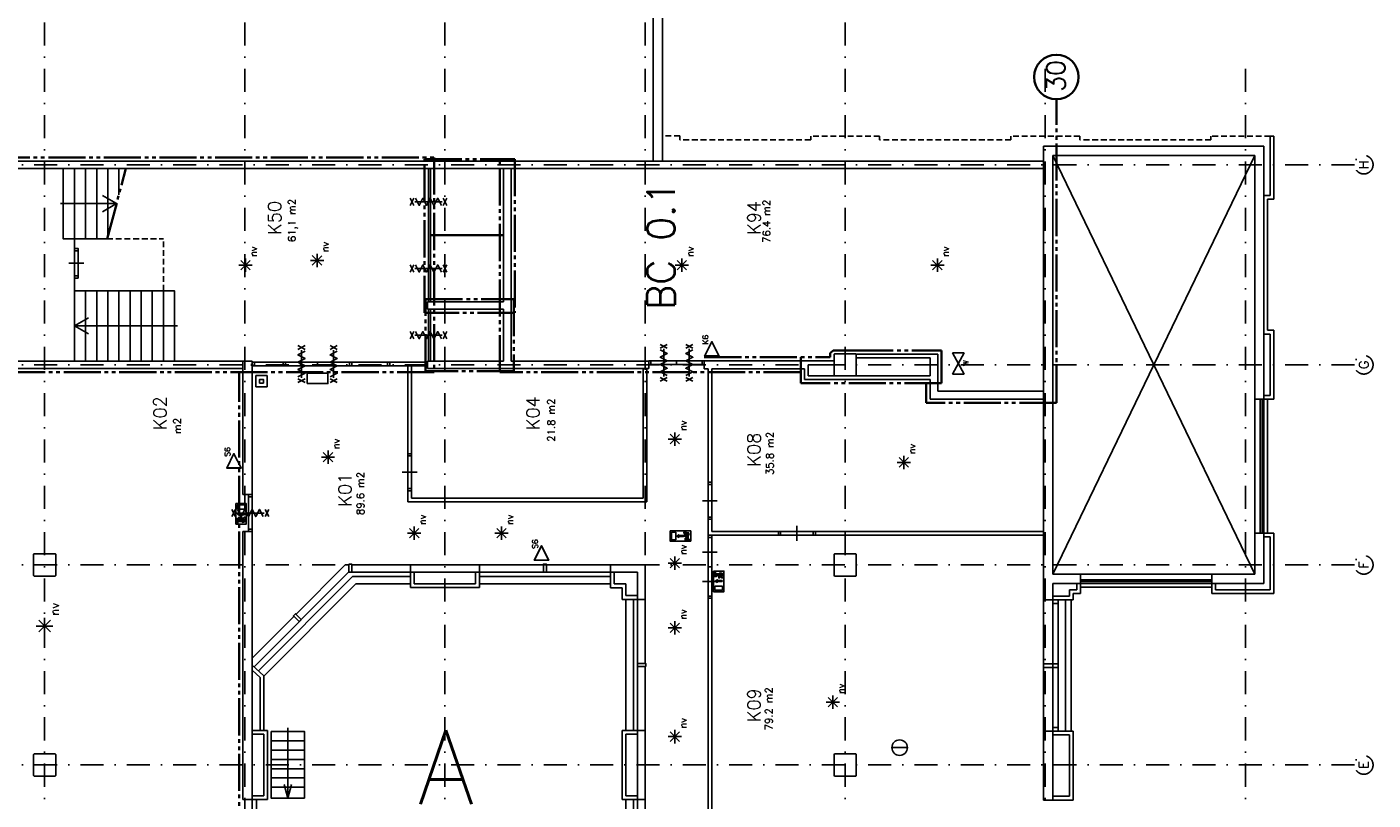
# Model space of a CAD drawing. Extents: x 36324 to 146208, y -146092 to -69372.
# Tile 9 of 10: x 109885 to 146208, y -120948 to -100083. Entities that reach past the tile are written whole.
import ezdxf
from ezdxf.enums import TextEntityAlignment as Align

# ---------------------------------------------------------------- set-up
doc = ezdxf.new("R2010")
doc.units = 0
doc.header["$LTSCALE"] = 100
for name, pattern in [('B0302', [12.5, 6.25, -3.125, 0, -3.125]), ('B0701', [2.34375, 1.5625, -0.78125]), ('B0804', [15, 10, -1, 1, -1, 1, -1])]:
    doc.linetypes.add(name, pattern=pattern)
for name, color, linetype in [('Bouwkundig', 253, 'CONTINUOUS'), ('Bouwkundig tekst', 252, 'CONTINUOUS'), ('Stramien', 252, 'B0302')]:
    doc.layers.add(name, color=color, linetype=linetype)
doc.layers.add('brandscheiding', color=40, linetype='B0804', lineweight=35)
doc.styles.add('bouwk tekst', font='romans.shx')
doc.styles.get("Standard").update_dxf_attribs({"font": 'romans.shx'})

msp = doc.modelspace()

# ---------------------------------------------------------------- linework, layer by layer
at = {"layer": 'Bouwkundig', "linetype": 'Continuous'}
for p, q in [((143013, -103554), (137563, -114851)), ((137563, -103554), (143013, -114851)), ((115909, -106638), (115653, -106382)), ((115653, -106638), (115907, -106383)), ((115781, -106691), (115781, -106330)), ((117533, -106384, 2600), (117892, -106384, 2600)), ((117841, -106511, 2600), (117585, -106255, 2600)), ((117585, -106511, 2600), (117840, -106257, 2600)), ((117713, -106565, 2600), (117713, -106203, 2600)), ((127686, -106638), (127431, -106382)), ((127431, -106638), (127685, -106383)), ((127559, -106691), (127559, -106330)), ((134579, -106638), (134324, -106382)), ((134324, -106638), (134578, -106383)), ((134452, -106691), (134452, -106330)), ((115600, -106511), (115960, -106511)), ((127378, -106511), (127738, -106511)), ((134271, -106511), (134631, -106511)), ((134856, -109456), (135171, -108877)), ((134856, -108877), (135171, -109456)), ((134856, -108877), (135171, -108877)), ((120163, -109231), (120263, -109231)), ((135171, -109456), (134856, -109456)), ((117451, -109706), (118006, -109706)), ((127497, -111332), (127241, -111076)), ((127241, -111332), (127496, -111078)), ((127369, -111386), (127369, -111024)), ((127189, -111205), (127548, -111205)), ((117829, -111697), (118188, -111697)), ((118137, -111824), (117881, -111568)), ((117881, -111824), (118136, -111570)), ((118009, -111878), (118009, -111516)), ((120163, -111601), (120263, -111601)), ((133367, -111835), (133727, -111835)), ((133675, -111962), (133420, -111706)), ((133420, -111962), (133674, -111707)), ((133548, -112016), (133548, -111654)), ((115804, -112946, 2600), (115526, -112946, 2600)), ((115526, -113501, 2600), (115526, -112946, 2600)), ((115804, -113501, 2600), (115804, -112946, 2600)), ((115563, -112983, 2600), (115563, -113094, 2600)), ((115767, -112983, 2600), (115563, -112983, 2600)), ((115767, -113094, 2600), (115563, -113094, 2600)), ((115625, -113195, 2600), (115570, -113232, 2600)), ((115570, -113232, 2600), (115625, -113269, 2600)), ((115625, -113218, 2600), (115625, -113195, 2600)), ((115755, -113218, 2600), (115625, -113218, 2600)), ((115755, -113246, 2600), (115625, -113246, 2600)), ((115625, -113269, 2600), (115625, -113246, 2600)), ((115665, -113316, 2600), (115665, -113372, 2600)), ((115665, -113316, 2600), (115688, -113316, 2600)), ((115688, -113316, 2600), (115688, -113349, 2600)), ((115767, -112983, 2600), (115767, -113094, 2600)), ((115804, -113501, 2600), (115526, -113501, 2600)), ((115531, -113353, 2600), (115531, -113377, 2600)), ((115600, -113353, 2600), (115531, -113353, 2600)), ((115531, -113377, 2600), (115593, -113377, 2600)), ((115554, -113492, 2600), (115554, -113404, 2600)), ((115554, -113404, 2600), (115628, -113404, 2600)), ((115577, -113492, 2600), (115554, -113492, 2600)), ((115577, -113427, 2600), (115577, -113492, 2600)), ((115666, -113427, 2600), (115577, -113427, 2600)), ((115628, -113404, 2600), (115593, -113377, 2600)), ((115652, -113393, 2600), (115600, -113353, 2600)), ((115699, -113372, 2600), (115652, -113393, 2600)), ((115699, -113372, 2600), (115665, -113372, 2600)), ((115735, -113396, 2600), (115666, -113427, 2600)), ((115722, -113349, 2600), (115688, -113349, 2600)), ((115735, -113423, 2600), (115698, -113432, 2600)), ((115698, -113432, 2600), (115698, -113456, 2600)), ((115758, -113441, 2600), (115698, -113456, 2600)), ((115735, -113423, 2600), (115735, -113396, 2600)), ((115758, -113380, 2600), (115758, -113441, 2600)), ((120465, -113873), (120210, -113617)), ((120210, -113873), (120464, -113619)), ((120338, -113927), (120338, -113565)), ((122820, -113873), (122565, -113617)), ((122565, -113873), (122819, -113619)), ((122693, -113927), (122693, -113565)), ((127243, -113685, 2600), (127243, -113963, 2600)), ((127798, -113685, 2600), (127243, -113685, 2600)), ((127798, -113685, 2600), (127798, -113963, 2600)), ((120157, -113746), (120517, -113746)), ((122512, -113746), (122872, -113746)), ((127798, -113963, 2600), (127243, -113963, 2600)), ((127280, -113722, 2600), (127391, -113722, 2600)), ((127280, -113722, 2600), (127280, -113926, 2600)), ((127280, -113926, 2600), (127391, -113926, 2600)), ((127391, -113722, 2600), (127391, -113926, 2600)), ((127419, -113824, 2600), (127474, -113787, 2600)), ((127474, -113861, 2600), (127419, -113824, 2600)), ((127474, -113787, 2600), (127474, -113810, 2600)), ((127604, -113810, 2600), (127474, -113810, 2600)), ((127474, -113838, 2600), (127474, -113861, 2600)), ((127604, -113838, 2600), (127474, -113838, 2600)), ((127604, -113810, 2600), (127604, -113838, 2600)), ((127613, -113801, 2600), (127645, -113801, 2600)), ((127613, -113824, 2600), (127613, -113801, 2600)), ((127613, -113824, 2600), (127668, -113824, 2600)), ((127645, -113767, 2600), (127645, -113801, 2600)), ((127690, -113837, 2600), (127650, -113889, 2600)), ((127650, -113889, 2600), (127650, -113958, 2600)), ((127650, -113958, 2600), (127673, -113958, 2600)), ((127668, -113790, 2600), (127668, -113824, 2600)), ((127668, -113790, 2600), (127690, -113838, 2600)), ((127701, -113861, 2600), (127673, -113897, 2600)), ((127673, -113958, 2600), (127673, -113897, 2600)), ((127677, -113732, 2600), (127738, -113732, 2600)), ((127693, -113755, 2600), (127724, -113823, 2600)), ((127720, -113755, 2600), (127693, -113755, 2600)), ((127701, -113935, 2600), (127701, -113861, 2600)), ((127789, -113935, 2600), (127701, -113935, 2600)), ((127720, -113755, 2600), (127729, -113792, 2600)), ((127724, -113823, 2600), (127724, -113912, 2600)), ((127724, -113912, 2600), (127789, -113912, 2600)), ((127729, -113792, 2600), (127753, -113792, 2600)), ((127738, -113732, 2600), (127753, -113792, 2600)), ((127789, -113912, 2600), (127789, -113935, 2600)), ((127369, -114735), (127369, -114373)), ((118571, -114601), (118476, -114601)), ((127189, -114554), (127548, -114554)), ((127497, -114681), (127241, -114425)), ((127241, -114681), (127496, -114427)), ((128413, -114769), (128413, -115324)), ((128690, -114769), (128413, -114769)), ((128441, -114778), (128441, -114866)), ((128464, -114778), (128441, -114778)), ((128464, -114843), (128464, -114778)), ((128690, -114769), (128690, -115324)), ((128417, -114894), (128479, -114894)), ((128417, -114917), (128417, -114894)), ((128487, -114917), (128417, -114917)), ((128441, -114866), (128515, -114866)), ((128456, -115038), (128512, -115001)), ((128512, -115075), (128456, -115038)), ((128552, -114843), (128464, -114843)), ((128515, -114866), (128479, -114894)), ((128538, -114877), (128487, -114917)), ((128512, -115001), (128512, -115024)), ((128641, -115024), (128512, -115024)), ((128641, -115052), (128512, -115052)), ((128512, -115052), (128512, -115075)), ((128585, -114898), (128538, -114877)), ((128621, -114874), (128552, -114843)), ((128585, -114898), (128552, -114898)), ((128552, -114954), (128552, -114898)), ((128552, -114954), (128575, -114954)), ((128575, -114954), (128575, -114921)), ((128608, -114921), (128575, -114921)), ((128644, -114829), (128584, -114814)), ((128584, -114838), (128584, -114814)), ((128621, -114847), (128584, -114838)), ((128621, -114847), (128621, -114874)), ((128644, -114890), (128644, -114829)), ((128690, -115324), (128413, -115324)), ((128450, -115287), (128450, -115176)), ((128653, -115176), (128450, -115176)), ((128653, -115287), (128450, -115287)), ((128653, -115287), (128653, -115176)), ((110522, -116411), (110202, -116091)), ((110202, -116411), (110520, -116093)), ((110362, -116478), (110362, -116026)), ((127497, -116428), (127241, -116172)), ((127241, -116428), (127496, -116174)), ((127369, -116482), (127369, -116120)), ((110136, -116252), (110586, -116252)), ((127189, -116301), (127548, -116301)), ((131451, -118306), (131811, -118306)), ((131759, -118433), (131504, -118177)), ((131504, -118433), (131758, -118178)), ((131632, -118487), (131632, -118125)), ((127497, -119363), (127241, -119107)), ((127241, -119363), (127496, -119109)), ((127369, -119417), (127369, -119055)), ((127189, -119236), (127548, -119236)), ((133223, -119533), (133642, -119533))]:
    msp.add_line(p, q, dxfattribs=at)
for points in [[(126783, -103703), (126783, -87821)], [(127033, -88071), (127033, -103703)], [(143433, -104631), (143433, -103034)], [(143433, -103034), (143533, -103034)], [(143533, -103034), (143533, -104731)], [(137313, -114976), (137313, -103304)], [(137313, -103304), (143263, -103304)], [(143263, -103304), (143263, -110131)], [(107763, -103704), (137313, -103704)], [(127033, -103703), (126783, -103703)], [(137313, -103704), (137313, -103904)], [(137563, -103554), (137563, -114851)], [(143013, -103554), (137563, -103554)], [(143013, -110131), (143013, -103554)], [(137313, -103904), (107763, -103904)], [(112050, -105802), (110867, -105802), (110867, -103902), (112556, -103902)], [(111167, -103902), (111167, -105802)], [(111467, -103902), (111467, -105802)], [(111767, -103902), (111767, -105802)], [(112067, -103902), (112067, -105736)], [(112367, -103902), (112367, -104610)], [(120777, -103901), (120717, -103901)], [(120717, -107501), (120717, -103901)], [(120777, -107501), (120777, -103901)], [(122747, -103901), (122947, -103901)], [(122747, -107501), (122747, -103901)], [(122947, -103901), (122947, -107601)], [(110787, -104852), (112304, -104852)], [(112304, -104852), (111927, -104634)], [(112304, -104852), (111927, -105070)], [(120323, -104898), (120223, -104705)], [(120323, -104705), (120223, -104898)], [(120348, -104801), (121093, -104801)], [(121067, -104898), (120968, -104705), (120869, -104898), (120770, -104705), (120671, -104898), (120572, -104705), (120473, -104898), (120374, -104705)], [(120921, -104801), (120721, -104801), (120521, -104801)], [(121218, -104898), (121118, -104705)], [(121218, -104705), (121118, -104898)], [(143263, -104631), (143433, -104631)], [(143263, -108371), (143263, -104631)], [(143533, -104731), (143363, -104731)], [(143363, -104731), (143363, -108271)], [(120777, -105694), (122747, -105694)], [(111167, -106062), (111167, -105802)], [(120777, -105711), (122747, -105711)], [(111167, -106802), (111167, -106122)], [(111267, -106802), (111267, -106122)], [(111417, -106462), (111217, -106462), (111017, -106462)], [(120323, -106698), (120223, -106505)], [(120323, -106505), (120223, -106698)], [(120348, -106601), (121093, -106601)], [(121067, -106698), (120968, -106505), (120869, -106698), (120770, -106505), (120671, -106698), (120572, -106505), (120473, -106698), (120374, -106505)], [(120921, -106601), (120721, -106601), (120521, -106601)], [(121218, -106698), (121118, -106505)], [(121218, -106505), (121118, -106698)], [(111167, -107201), (111167, -106862)], [(111167, -109101), (111167, -107201)], [(111467, -107201), (111467, -109101)], [(111767, -107201), (111767, -109101)], [(112067, -107201), (112067, -109101)], [(112367, -107201), (112367, -109101)], [(112667, -107201), (112667, -109101)], [(112967, -107201), (112967, -109101)], [(113267, -107201), (113267, -109101)], [(113567, -109101), (113567, -107201)], [(120697, -107701), (120697, -107501)], [(120697, -107501), (122747, -107501)], [(120777, -107501), (120717, -107501)], [(122747, -107701), (120697, -107701)], [(120717, -109101), (120717, -107701)], [(120777, -107701), (120717, -107701)], [(120784, -107701), (120724, -107701)], [(120777, -109101), (120777, -107701)], [(122747, -109101), (122747, -107701)], [(122947, -107601), (122947, -109101)], [(111167, -108151), (111545, -107933)], [(113947, -108151), (111167, -108151)], [(111167, -108151), (111545, -108369)], [(120323, -108305), (120223, -108498)], [(120323, -108498), (120223, -108305)], [(120348, -108401), (121093, -108401)], [(121067, -108498), (120968, -108305), (120869, -108498), (120770, -108305), (120671, -108498), (120572, -108305), (120473, -108498), (120374, -108305)], [(120921, -108401), (120721, -108401), (120521, -108401)], [(121218, -108305), (121118, -108498)], [(121218, -108498), (121118, -108305)], [(143433, -108371), (143263, -108371)], [(143363, -108271), (143533, -108271)], [(143433, -110031), (143433, -108371)], [(143533, -108271), (143533, -110131)], [(117392, -108684), (117199, -108784)], [(117199, -108684), (117392, -108784)], [(117392, -108835), (117199, -108934), (117392, -109033), (117199, -109132), (117392, -109231), (117199, -109330), (117392, -109429), (117199, -109528)], [(117295, -109554), (117295, -108809)], [(118258, -108684), (118064, -108784)], [(118064, -108684), (118258, -108784)], [(118258, -108835), (118064, -108934), (118258, -109033), (118064, -109132), (118258, -109231), (118064, -109330), (118258, -109429), (118064, -109528)], [(118161, -109554), (118161, -108809)], [(126972, -108649), (127165, -108749)], [(127165, -108649), (126972, -108749)], [(126972, -108800), (127165, -108899), (126972, -108998), (127165, -109097), (126972, -109196), (127165, -109295), (126972, -109394), (127165, -109493)], [(127068, -109519), (127068, -108774)], [(127068, -108946), (127068, -109146), (127068, -109346)], [(127661, -108649), (127854, -108749)], [(127854, -108649), (127661, -108749)], [(127854, -108800), (127661, -108899), (127854, -108998), (127661, -109097), (127854, -109196), (127661, -109295), (127854, -109394), (127661, -109493)], [(127757, -109519), (127757, -108774)], [(127757, -108946), (127757, -109146), (127757, -109346)], [(132263, -109016), (132263, -108916)], [(132263, -108916), (134253, -108916)], [(134253, -108916), (134463, -108916)], [(134463, -108916), (134463, -109916)], [(115713, -109301), (107563, -109301)], [(107763, -109101), (115713, -109101)], [(115713, -109101), (115713, -109301)], [(115713, -109101), (115963, -109101)], [(115713, -112701), (115713, -109101)], [(115948, -109172), (115948, -109232)], [(120697, -109231), (115948, -109232)], [(115963, -109101), (115963, -112701)], [(116023, -109132), (116803, -109132)], [(116023, -109231), (116803, -109231)], [(116863, -109132), (118593, -109132)], [(116863, -109231), (118593, -109231)], [(117728, -109231), (117728, -109132)], [(118653, -109131), (119615, -109131)], [(118653, -109231), (119615, -109231)], [(119675, -109131), (120638, -109131)], [(119675, -109231), (120638, -109231)], [(120163, -109231), (120263, -109231)], [(120163, -111601), (120163, -109231)], [(120263, -109231), (120263, -111601)], [(120697, -109301), (120697, -109101)], [(120697, -109101), (122747, -109101)], [(122847, -109301), (120697, -109301)], [(126663, -109301), (122847, -109301)], [(122947, -109101), (126663, -109101)], [(126513, -109301), (126613, -109301)], [(126513, -112801), (126513, -109301)], [(126613, -109301), (126613, -112901)], [(126663, -109101), (126663, -109301)], [(126723, -109096), (128103, -109096)], [(126723, -109196), (128103, -109196)], [(127413, -109096), (127413, -109146), (127413, -109196)], [(128163, -109096), (131663, -109096)], [(128163, -109306), (128163, -109096)], [(128263, -109306), (128163, -109306)], [(128263, -112371), (128263, -109306)], [(128363, -109306), (128363, -112371)], [(130863, -109306), (128363, -109306)], [(130863, -109601), (130863, -109306)], [(131663, -109201), (130963, -109201)], [(130963, -109201), (130963, -109306)], [(130963, -109306), (130963, -109501)], [(134253, -109016), (132263, -109016)], [(134253, -109501), (134253, -109016)], [(116365, -109794), (116065, -109794), (116065, -109494), (116365, -109494), (116365, -109794)], [(117392, -109579), (117199, -109679)], [(117199, -109579), (117392, -109679)], [(117451, -109706), (117451, -109428), (118006, -109428), (118006, -109706), (117451, -109706)], [(118258, -109579), (118064, -109679)], [(118064, -109579), (118258, -109679)], [(126972, -109544), (127165, -109644)], [(127165, -109544), (126972, -109644)], [(127661, -109544), (127854, -109644)], [(127854, -109544), (127661, -109644)], [(134253, -109601), (130863, -109601)], [(130963, -109501), (134253, -109501)], [(134253, -110126), (134253, -109601)], [(134463, -109916), (137313, -109916)], [(137313, -109916), (137313, -110126)], [(143263, -110031), (143433, -110031)], [(143263, -110131), (143263, -110031)], [(137313, -110126), (134253, -110126)], [(143263, -110131), (143013, -110131)], [(143013, -113741), (143013, -110131)], [(143163, -113741), (143163, -110131)], [(143213, -113741), (143213, -110131)], [(143533, -110131), (143263, -110131)], [(143263, -113741), (143263, -110131)], [(143363, -113741), (143363, -110131)], [(120263, -111601), (120163, -111601)], [(120163, -112541), (120163, -111661)], [(120263, -112541), (120263, -111661)], [(120413, -112101), (120213, -112101), (120013, -112101)], [(128363, -112371), (128263, -112371)], [(128263, -113311), (128263, -112431)], [(128363, -113311), (128363, -112431)], [(115963, -112701), (115713, -112701)], [(115863, -113641), (115863, -112761)], [(115963, -113641), (115963, -112761)], [(120163, -112901), (120163, -112601)], [(120163, -112601), (120263, -112601)], [(126613, -112901), (120163, -112901)], [(120263, -112601), (120263, -112801)], [(120263, -112801), (126513, -112801)], [(128513, -112871), (128313, -112871), (128113, -112871)], [(115515, -113298), (115415, -113105)], [(115515, -113105), (115415, -113298)], [(115540, -113201), (116285, -113201)], [(116259, -113298), (116160, -113105), (116061, -113298), (115962, -113105), (115863, -113298), (115764, -113105), (115665, -113298), (115566, -113105)], [(116113, -113201), (115913, -113201), (115713, -113201)], [(116410, -113298), (116310, -113105)], [(116410, -113105), (116310, -113298)], [(128263, -113751), (128263, -113371)], [(128263, -113371), (128363, -113371)], [(128363, -113371), (128363, -113701)], [(130663, -113551), (130663, -113751), (130663, -113951)], [(115713, -116360), (115713, -113701)], [(115713, -113701), (115963, -113701)], [(115963, -113701), (115963, -116360)], [(128263, -113801), (128263, -113751)], [(128363, -113801), (128263, -113801)], [(128263, -115441), (128263, -113861)], [(128363, -113701), (130163, -113701)], [(128363, -113801), (128363, -113801)], [(130163, -113801), (128363, -113801)], [(128363, -115441), (128363, -113861)], [(130163, -113701), (130163, -113801)], [(130223, -113701), (131103, -113701)], [(130223, -113801), (131103, -113801)], [(131163, -113701), (137313, -113701)], [(131163, -113801), (131163, -113701)], [(137313, -113801), (131163, -113801)], [(137313, -113701), (137313, -113801)], [(143013, -114851), (143013, -113741)], [(143013, -113741), (143263, -113741)], [(143263, -113741), (143263, -115101)], [(143263, -113841), (143263, -113741)], [(143263, -113741), (143533, -113741)], [(143433, -113841), (143263, -113841)], [(143433, -115271), (143433, -113841)], [(143533, -113741), (143533, -115371)], [(128513, -114256), (128313, -114256), (128113, -114256)], [(117146, -115935), (118476, -114601)], [(118651, -114601), (120231, -114601)], [(120231, -114801), (120231, -114601)], [(120231, -114601), (122093, -114601)], [(122093, -114601), (123823, -114601)], [(122093, -114601), (122093, -114801)], [(123903, -114601), (125633, -114601)], [(125633, -114801), (125633, -114601)], [(125633, -114601), (126563, -114601)], [(126563, -114601), (126563, -115531)], [(128363, -114651), (128313, -114651), (128263, -114651)], [(128413, -114769), (128690, -114769), (128690, -115324), (128413, -115324), (128413, -114769)], [(128441, -114778), (128464, -114778), (128464, -114843), (128552, -114843), (128621, -114874), (128621, -114847), (128584, -114838), (128584, -114814), (128644, -114829), (128644, -114890), (128638, -114890), (128636, -114891), (128633, -114892), (128630, -114893), (128627, -114894), (128624, -114896), (128622, -114897), (128620, -114899), (128618, -114901), (128616, -114904), (128614, -114907), (128612, -114910), (128611, -114912), (128609, -114917), (128609, -114920), (128608, -114921), (128575, -114921), (128575, -114954), (128552, -114954), (128552, -114898), (128585, -114898), (128538, -114877), (128487, -114917), (128417, -114917), (128417, -114894), (128479, -114894), (128515, -114866), (128441, -114866), (128441, -114778)], [(116014, -117352), (118560, -114801)], [(118674, -114915), (116133, -117461)], [(116277, -117600), (118757, -115115)], [(118560, -114801), (120231, -114801)], [(120235, -114915), (118674, -114915)], [(120233, -115115), (118757, -115115)], [(120233, -115215), (120231, -114801)], [(120231, -114801), (120331, -114801)], [(122093, -114801), (120231, -114801)], [(120331, -114801), (120332, -115115)], [(120332, -115115), (121993, -115115)], [(121993, -115115), (121993, -114801)], [(121993, -114801), (122093, -114801)], [(122093, -114801), (122093, -115215)], [(125633, -114801), (122093, -114801)], [(122093, -115115), (125633, -115115), (125633, -115115)], [(122099, -114915), (125633, -114915)], [(125633, -115216), (125633, -114801)], [(125633, -114801), (125733, -114801)], [(126363, -114801), (125633, -114801)], [(125733, -114801), (125733, -115116)], [(125733, -115116), (126047, -115116)], [(126047, -115116), (126047, -115431)], [(126363, -115531), (126363, -114801)], [(128513, -115046), (128313, -115046), (128113, -115046)], [(128641, -115052), (128641, -115024), (128512, -115024), (128512, -115001), (128456, -115038), (128512, -115075), (128512, -115052), (128641, -115052)], [(128644, -114890), (128644, -114890), (128643, -114890), (128643, -114890), (128642, -114890), (128642, -114890), (128642, -114890), (128641, -114890), (128641, -114890), (128640, -114890), (128640, -114890), (128640, -114890), (128639, -114890), (128639, -114890), (128638, -114890), (128638, -114890), (128638, -114891), (128637, -114891), (128637, -114891), (128636, -114891), (128636, -114891), (128636, -114891), (128635, -114891), (128635, -114891), (128634, -114891), (128634, -114891), (128634, -114892), (128633, -114892), (128633, -114892), (128632, -114892), (128632, -114892), (128632, -114892), (128631, -114892), (128631, -114892), (128631, -114893), (128630, -114893), (128630, -114893), (128629, -114893), (128629, -114893), (128629, -114893), (128628, -114894), (128628, -114894), (128628, -114894), (128627, -114894), (128627, -114894), (128627, -114895), (128626, -114895), (128626, -114895), (128625, -114895), (128625, -114895), (128625, -114896), (128624, -114896), (128624, -114896), (128624, -114896), (128623, -114896), (128623, -114897), (128623, -114897), (128622, -114897), (128622, -114897), (128622, -114898), (128621, -114898), (128621, -114898), (128621, -114898), (128621, -114899), (128620, -114899), (128620, -114899), (128620, -114900), (128619, -114900), (128619, -114900), (128619, -114900), (128618, -114901), (128618, -114901), (128618, -114901), (128618, -114902), (128617, -114902), (128617, -114902), (128617, -114902), (128616, -114903), (128616, -114903), (128616, -114903), (128616, -114904), (128615, -114904), (128615, -114904), (128615, -114905), (128615, -114905), (128615, -114905), (128614, -114906), (128614, -114906), (128614, -114906), (128614, -114907), (128613, -114907), (128613, -114907), (128613, -114908), (128613, -114908), (128613, -114908), (128612, -114909), (128612, -114909), (128612, -114909), (128612, -114910), (128612, -114910), (128611, -114911), (128611, -114911), (128611, -114911), (128611, -114912), (128611, -114912), (128611, -114912), (128610, -114913), (128610, -114913), (128610, -114914), (128610, -114914), (128610, -114914), (128610, -114915), (128610, -114915), (128610, -114916), (128609, -114916), (128609, -114916), (128609, -114917), (128609, -114917), (128609, -114917), (128609, -114918), (128609, -114918), (128609, -114919), (128609, -114919), (128609, -114919), (128608, -114920), (128608, -114920), (128608, -114921), (128608, -114921), (128608, -114921)], [(128648, -114899), (128653, -114900), (128658, -114902), (128662, -114905), (128664, -114907), (128667, -114911), (128669, -114915), (128671, -114920), (128672, -114928), (128671, -114934), (128669, -114938), (128668, -114940), (128666, -114943), (128664, -114945), (128661, -114948), (128657, -114950), (128653, -114952), (128647, -114954), (128643, -114954), (128640, -114953), (128634, -114952), (128631, -114950), (128626, -114947), (128622, -114943), (128620, -114940), (128618, -114936), (128617, -114931), (128616, -114925), (128617, -114919), (128619, -114914), (128621, -114911), (128623, -114908), (128627, -114905), (128630, -114902), (128634, -114900), (128638, -114899), (128641, -114899), (128645, -114898), (128648, -114899)], [(128664, -114946), (128663, -114947), (128662, -114948), (128661, -114948), (128659, -114949), (128658, -114950), (128657, -114951), (128656, -114951), (128655, -114952), (128653, -114952), (128652, -114953), (128651, -114953), (128649, -114953), (128648, -114954), (128647, -114954), (128645, -114954), (128644, -114954), (128643, -114954), (128641, -114954), (128640, -114954), (128639, -114953), (128637, -114953), (128636, -114953), (128635, -114952), (128633, -114952), (128632, -114951), (128631, -114951), (128630, -114950), (128629, -114949), (128628, -114948), (128626, -114948), (128625, -114947), (128624, -114946), (128623, -114945), (128623, -114944), (128622, -114943), (128621, -114942), (128620, -114940), (128620, -114939), (128619, -114938), (128618, -114937), (128618, -114935), (128617, -114934), (128617, -114933), (128617, -114932), (128617, -114930), (128616, -114929), (128616, -114927), (128616, -114926), (128616, -114925), (128616, -114923), (128617, -114922), (128617, -114921), (128617, -114919), (128617, -114918), (128618, -114917), (128618, -114915), (128619, -114914), (128620, -114913), (128620, -114912), (128621, -114911), (128622, -114910), (128623, -114908), (128623, -114907), (128624, -114906), (128625, -114906), (128626, -114905), (128628, -114904), (128629, -114903), (128630, -114902), (128631, -114902), (128632, -114901), (128633, -114900), (128635, -114900), (128636, -114900), (128637, -114899), (128639, -114899), (128640, -114899), (128641, -114898), (128643, -114898), (128644, -114898), (128645, -114898), (128647, -114898), (128648, -114899), (128649, -114899), (128651, -114899), (128652, -114900), (128653, -114900), (128655, -114900), (128656, -114901), (128657, -114902), (128658, -114902), (128659, -114903), (128661, -114904), (128662, -114905), (128663, -114906), (128664, -114906), (128665, -114907), (128665, -114908), (128666, -114910), (128667, -114911), (128668, -114912), (128669, -114913), (128669, -114914), (128670, -114915), (128670, -114917), (128671, -114918), (128671, -114919), (128671, -114921), (128671, -114922), (128672, -114923), (128672, -114925), (128672, -114926), (128672, -114927), (128672, -114929), (128671, -114930), (128671, -114932), (128671, -114933), (128671, -114934), (128670, -114935), (128670, -114937), (128669, -114938), (128669, -114939), (128668, -114940), (128667, -114942), (128666, -114943), (128665, -114944), (128665, -114945), (128664, -114946)], [(137313, -115547), (137313, -114976)], [(137563, -114851), (138313, -114851)], [(138313, -115101), (137563, -115101)], [(137563, -115101), (137563, -115547)], [(138213, -115271), (138213, -115101)], [(138213, -115101), (138313, -115101)], [(138313, -114851), (141853, -114851)], [(138313, -114851), (138313, -115101)], [(138313, -115001), (141853, -115001)], [(138313, -115051), (141853, -115051)], [(138313, -115101), (138313, -115371)], [(138313, -115101), (141853, -115101)], [(141853, -114851), (143013, -114851)], [(141853, -115101), (141853, -114851)], [(141853, -115371), (141853, -115101)], [(141853, -115101), (141953, -115101)], [(143263, -115101), (141853, -115101)], [(141953, -115101), (141953, -115271)], [(122093, -115215), (120233, -115215)], [(125947, -115216), (125633, -115216)], [(125947, -115531), (125947, -115216)], [(126047, -115431), (126363, -115431)], [(126363, -115431), (126363, -115531)], [(128263, -126351), (128263, -115501)], [(128263, -115501), (128363, -115501)], [(128363, -115501), (128363, -126251)], [(128450, -115176), (128653, -115176), (128653, -115287), (128450, -115287), (128450, -115176)], [(137563, -115447), (138013, -115447)], [(137563, -115547), (137563, -115447)], [(138013, -115271), (138213, -115271)], [(138013, -115447), (138013, -115271)], [(138313, -115371), (138113, -115371)], [(138113, -115371), (138113, -115547)], [(138313, -115201), (141853, -115201)], [(143533, -115371), (141853, -115371)], [(141953, -115271), (143433, -115271)], [(126363, -115531), (125947, -115531)], [(126049, -119071), (126049, -115531), (126049, -115531)], [(126249, -119071), (126249, -115531)], [(126563, -115531), (126363, -115531)], [(126363, -115531), (126363, -119071)], [(126563, -117261), (126563, -115531)], [(137563, -115547), (137313, -115547)], [(137313, -119087), (137313, -115547)], [(138113, -115547), (137563, -115547)], [(137563, -115547), (137563, -115647)], [(137563, -119087), (137563, -115547)], [(137563, -115647), (137713, -115647)], [(137713, -119087), (137713, -115547)], [(137913, -119087), (137913, -115547)], [(138063, -119087), (138063, -115547)], [(117089, -115992), (115963, -117120)], [(115713, -120931), (115713, -116360)], [(115963, -116360), (115963, -120931)], [(115963, -117305), (116280, -117597)], [(137313, -117267), (137713, -117267)], [(115963, -117401), (115963, -120001)], [(116180, -117641), (115963, -117441)], [(116180, -119071), (116180, -117641)], [(116280, -117597), (116280, -119071)], [(126563, -119072), (126563, -117341)], [(137313, -117367), (137713, -117367)], [(115963, -119071), (116377, -119071)], [(116280, -119071), (116180, -119071)], [(116377, -119071), (116377, -120931)], [(116927, -119001), (116927, -120901)], [(125949, -120933), (125949, -119071)], [(125949, -119071), (126363, -119071)], [(126363, -120933), (126363, -119071)], [(126363, -119071), (126363, -119171)], [(126363, -119071), (126563, -119071)], [(126563, -119071), (126563, -120933)], [(137313, -120948), (137313, -119087)], [(137313, -119087), (137563, -119087)], [(137563, -118987), (137713, -118987)], [(137563, -119087), (137563, -120948)], [(137563, -119087), (138113, -119087)], [(137563, -119187), (137563, -119087)], [(138113, -119087), (138113, -120947)], [(116277, -119171), (115963, -119171)], [(116277, -120831), (116277, -119171)], [(117377, -119351), (116477, -119351)], [(126049, -119171), (126049, -120833)], [(126363, -119171), (126049, -119171)], [(138013, -119187), (137563, -119187)], [(138013, -120847), (138013, -119187)], [(117377, -119601), (116477, -119601)], [(117377, -119851), (116477, -119851)], [(115963, -124471), (115963, -120001)], [(117377, -120101), (116477, -120101)], [(117377, -120351), (116477, -120351)], [(116927, -120901), (116827, -120528)], [(116927, -120901), (117027, -120528)], [(115963, -120931), (115713, -120931)], [(115763, -120931), (115763, -122661)], [(115963, -120831), (116277, -120831)], [(115963, -120931), (115963, -120831)], [(116377, -120931), (115963, -120931)], [(116077, -120931), (116077, -124472)], [(117377, -120601), (116477, -120601)], [(126363, -120933), (125949, -120933)], [(126049, -120833), (126363, -120833)], [(126049, -120931), (126049, -122410)], [(126249, -120933), (126249, -122488)], [(126363, -120833), (126363, -120933)], [(126563, -120933), (126363, -120933)], [(126363, -122602), (126363, -120933)], [(126563, -122513), (126563, -120933)], [(137563, -120948), (137313, -120948)], [(137563, -120847), (138013, -120847)], [(137563, -120947), (137563, -120847)], [(138113, -120947), (137563, -120947)]]:
    msp.add_lwpolyline(points, dxfattribs=at)
at = {"layer": 'Bouwkundig', "linetype": 'B0701'}
for points in [[(143433, -103034), (141833, -103034), (141833, -103134), (138293, -103134), (138293, -103034), (136433, -103034), (136433, -103134), (132893, -103134), (132893, -103034), (131033, -103034), (131033, -103134), (127503, -103134), (127503, -103124), (127503, -103024), (127033, -103024)], [(112050, -105802), (113567, -105802)], [(113567, -107201), (113567, -105802)]]:
    msp.add_lwpolyline(points, dxfattribs=at)
at = {"layer": 'Bouwkundig', "linetype": 'Continuous'}
for points in [[(111167, -106062), (111167, -106122), (111267, -106122), (111267, -106062)], [(111167, -106862), (111167, -106802), (111267, -106802), (111267, -106862)], [(113867, -109101), (113867, -107201), (111167, -107201), (111167, -109101)], [(128367, -108964), (128563, -108964), (128367, -108574), (128172, -108964)], [(128367, -108962), (128559, -108962), (128367, -108579), (128176, -108962)], [(132263, -109486), (132263, -108916), (132248, -108901), (131678, -108901), (131663, -108916), (131663, -109486), (131678, -109501), (132248, -109501)], [(115963, -109132), (116023, -109132), (116023, -109231), (115963, -109231)], [(116863, -109132), (116803, -109132), (116803, -109231), (116863, -109231)], [(118593, -109131), (118653, -109131), (118653, -109231), (118593, -109231)], [(118653, -109132), (118593, -109132), (118593, -109231), (118653, -109231)], [(119675, -109131), (119615, -109131), (119615, -109231), (119675, -109231)], [(120697, -109131), (120638, -109131), (120638, -109231), (120697, -109231)], [(126663, -109096), (126723, -109096), (126723, -109196), (126663, -109196)], [(128163, -109096), (128103, -109096), (128103, -109196), (128163, -109196)], [(116265, -109694), (116265, -109594), (116165, -109594), (116165, -109694)], [(115472, -111989), (115668, -111989), (115472, -111598), (115277, -111989)], [(115472, -111986), (115663, -111986), (115472, -111604), (115281, -111986)], [(120163, -111601), (120163, -111661), (120263, -111661), (120263, -111601)], [(120163, -112601), (120163, -112541), (120263, -112541), (120263, -112601)], [(128263, -112371), (128263, -112431), (128363, -112431), (128363, -112371)], [(115863, -112701), (115863, -112761), (115963, -112761), (115963, -112701)], [(128263, -113371), (128263, -113311), (128363, -113311), (128363, -113371)], [(115863, -113701), (115863, -113641), (115963, -113641), (115963, -113701)], [(128263, -113801), (128263, -113861), (128363, -113861), (128363, -113801)], [(130163, -113701), (130223, -113701), (130223, -113801), (130163, -113801)], [(131163, -113701), (131103, -113701), (131103, -113801), (131163, -113801)], [(110663, -114886), (110663, -114316), (110648, -114301), (110078, -114301), (110063, -114316), (110063, -114886), (110078, -114901), (110648, -114901)], [(123772, -114475), (123967, -114475), (123772, -114084), (123576, -114475)], [(123772, -114472), (123963, -114472), (123772, -114090), (123580, -114472)], [(132263, -114886), (132263, -114316), (132248, -114301), (131678, -114301), (131663, -114316), (131663, -114886), (131678, -114901), (132248, -114901)], [(118571, -114581), (118651, -114581), (118651, -114801), (118571, -114801)], [(123823, -114801), (123903, -114801), (123903, -114581), (123823, -114581)], [(128644, -114890), (128637, -114891), (128627, -114894), (128622, -114898), (128618, -114901), (128613, -114907), (128610, -114914), (128609, -114918), (128608, -114921), (128575, -114921), (128575, -114954), (128552, -114954), (128552, -114898), (128585, -114898), (128538, -114877), (128487, -114917), (128417, -114917), (128417, -114894), (128479, -114894), (128515, -114866), (128441, -114866), (128441, -114778), (128464, -114778), (128464, -114843), (128552, -114843), (128621, -114874), (128621, -114847), (128584, -114838), (128584, -114814), (128644, -114829)], [(128263, -115501), (128263, -115441), (128363, -115441), (128363, -115501)], [(117287, -116077), (117231, -116133), (117075, -115978), (117132, -115921)], [(126363, -117341), (126363, -117261), (126583, -117261), (126583, -117341)], [(117377, -120901), (117377, -119101), (116477, -119101), (116477, -120901)], [(110663, -120286), (110663, -119716), (110648, -119701), (110078, -119701), (110063, -119716), (110063, -120286), (110078, -120301), (110648, -120301)], [(132263, -120286), (132263, -119716), (132248, -119701), (131678, -119701), (131663, -119716), (131663, -120286), (131678, -120301), (132248, -120301)]]:
    msp.add_lwpolyline(points, close=True, dxfattribs=at)
at = {"layer": 'Bouwkundig', "linetype": 'Continuous', "elevation": 2600}
for points in [[(115526, -113501), (115804, -113501), (115804, -112946), (115526, -112946), (115526, -113501)], [(115554, -113492), (115577, -113492), (115577, -113427), (115666, -113427), (115735, -113396), (115735, -113423), (115698, -113432), (115698, -113456), (115758, -113441), (115758, -113380), (115752, -113380), (115749, -113379), (115747, -113379), (115744, -113378), (115741, -113376), (115738, -113374), (115736, -113373), (115734, -113371), (115732, -113369), (115729, -113367), (115727, -113364), (115726, -113361), (115724, -113358), (115723, -113354), (115722, -113351), (115722, -113349), (115688, -113349), (115688, -113316), (115665, -113316), (115665, -113372), (115699, -113372), (115652, -113393), (115600, -113353), (115531, -113353), (115531, -113377), (115593, -113377), (115628, -113404), (115554, -113404), (115554, -113492)], [(115563, -113094), (115767, -113094), (115767, -112983), (115563, -112983), (115563, -113094)], [(115755, -113218), (115755, -113246), (115625, -113246), (115625, -113269), (115570, -113232), (115625, -113195), (115625, -113218), (115755, -113218)], [(115762, -113372), (115766, -113371), (115772, -113368), (115775, -113365), (115778, -113363), (115781, -113359), (115783, -113355), (115785, -113350), (115785, -113342), (115784, -113336), (115783, -113332), (115782, -113330), (115780, -113327), (115778, -113325), (115775, -113322), (115771, -113320), (115767, -113318), (115761, -113317), (115757, -113316), (115753, -113317), (115748, -113318), (115744, -113320), (115740, -113323), (115736, -113327), (115734, -113330), (115732, -113335), (115730, -113339), (115730, -113346), (115731, -113352), (115733, -113356), (115734, -113359), (115737, -113362), (115740, -113366), (115744, -113368), (115747, -113370), (115752, -113371), (115754, -113372), (115759, -113372), (115762, -113372)], [(115777, -113325), (115776, -113324), (115775, -113323), (115774, -113322), (115773, -113321), (115772, -113320), (115771, -113320), (115770, -113319), (115768, -113319), (115767, -113318), (115766, -113318), (115764, -113317), (115763, -113317), (115762, -113317), (115760, -113317), (115759, -113316), (115758, -113316), (115756, -113316), (115755, -113317), (115754, -113317), (115752, -113317), (115751, -113317), (115750, -113318), (115748, -113318), (115747, -113319), (115746, -113319), (115745, -113320), (115743, -113320), (115742, -113321), (115741, -113322), (115740, -113323), (115739, -113324), (115738, -113325), (115737, -113326), (115736, -113327), (115735, -113328), (115735, -113329), (115734, -113330), (115733, -113331), (115733, -113332), (115732, -113334), (115732, -113335), (115731, -113336), (115731, -113337), (115730, -113339), (115730, -113340), (115730, -113341), (115730, -113343), (115730, -113344), (115730, -113346), (115730, -113347), (115730, -113348), (115730, -113350), (115731, -113351), (115731, -113352), (115732, -113354), (115732, -113355), (115733, -113356), (115733, -113357), (115734, -113358), (115735, -113360), (115735, -113361), (115736, -113362), (115737, -113363), (115738, -113364), (115739, -113365), (115740, -113366), (115741, -113366), (115742, -113367), (115743, -113368), (115745, -113369), (115746, -113369), (115747, -113370), (115748, -113370), (115750, -113371), (115751, -113371), (115752, -113371), (115754, -113372), (115755, -113372), (115756, -113372), (115758, -113372), (115759, -113372), (115760, -113372), (115762, -113372), (115763, -113371), (115764, -113371), (115766, -113371), (115767, -113370), (115768, -113370), (115770, -113369), (115771, -113369), (115772, -113368), (115773, -113367), (115774, -113366), (115775, -113366), (115776, -113365), (115777, -113364), (115778, -113363), (115779, -113362), (115780, -113361), (115781, -113360), (115781, -113358), (115782, -113357), (115783, -113356), (115783, -113355), (115784, -113354), (115784, -113352), (115785, -113351), (115785, -113350), (115785, -113348), (115785, -113347), (115785, -113346), (115785, -113344), (115785, -113343), (115785, -113341), (115785, -113340), (115785, -113339), (115785, -113337), (115784, -113336), (115784, -113335), (115783, -113334), (115783, -113332), (115782, -113331), (115781, -113330), (115781, -113329), (115780, -113328), (115779, -113327), (115778, -113326), (115777, -113325)], [(115758, -113380), (115757, -113380), (115757, -113380), (115756, -113380), (115756, -113380), (115756, -113380), (115755, -113380), (115755, -113380), (115754, -113380), (115754, -113380), (115754, -113380), (115753, -113380), (115753, -113380), (115752, -113380), (115752, -113380), (115752, -113380), (115751, -113380), (115751, -113380), (115750, -113380), (115750, -113379), (115750, -113379), (115749, -113379), (115749, -113379), (115748, -113379), (115748, -113379), (115748, -113379), (115747, -113379), (115747, -113379), (115746, -113378), (115746, -113378), (115746, -113378), (115745, -113378), (115745, -113378), (115745, -113378), (115744, -113378), (115744, -113378), (115743, -113377), (115743, -113377), (115743, -113377), (115742, -113377), (115742, -113377), (115742, -113376), (115741, -113376), (115741, -113376), (115741, -113376), (115740, -113376), (115740, -113376), (115739, -113375), (115739, -113375), (115739, -113375), (115738, -113375), (115738, -113374), (115738, -113374), (115737, -113374), (115737, -113374), (115737, -113374), (115736, -113373), (115736, -113373), (115736, -113373), (115735, -113373), (115735, -113372), (115735, -113372), (115734, -113372), (115734, -113372), (115734, -113371), (115734, -113371), (115733, -113371), (115733, -113370), (115733, -113370), (115732, -113370), (115732, -113370), (115732, -113369), (115731, -113369), (115731, -113369), (115731, -113368), (115731, -113368), (115730, -113368), (115730, -113368), (115730, -113367), (115730, -113367), (115729, -113367), (115729, -113366), (115729, -113366), (115729, -113366), (115728, -113365), (115728, -113365), (115728, -113365), (115728, -113364), (115727, -113364), (115727, -113364), (115727, -113363), (115727, -113363), (115727, -113363), (115726, -113362), (115726, -113362), (115726, -113361), (115726, -113361), (115726, -113361), (115725, -113360), (115725, -113360), (115725, -113360), (115725, -113359), (115725, -113359), (115725, -113359), (115724, -113358), (115724, -113358), (115724, -113357), (115724, -113357), (115724, -113357), (115724, -113356), (115724, -113356), (115723, -113356), (115723, -113355), (115723, -113355), (115723, -113354), (115723, -113354), (115723, -113354), (115723, -113353), (115723, -113353), (115723, -113352), (115722, -113352), (115722, -113352), (115722, -113351), (115722, -113351), (115722, -113350), (115722, -113350), (115722, -113350), (115722, -113349), (115722, -113349)], [(127798, -113963), (127798, -113685), (127243, -113685), (127243, -113963), (127798, -113963)], [(127391, -113926), (127391, -113722), (127280, -113722), (127280, -113926), (127391, -113926)], [(127604, -113838), (127604, -113810), (127474, -113810), (127474, -113787), (127419, -113824), (127474, -113861), (127474, -113838), (127604, -113838)], [(127621, -113712), (127620, -113713), (127619, -113714), (127618, -113715), (127618, -113716), (127617, -113717), (127616, -113718), (127616, -113720), (127615, -113721), (127614, -113722), (127614, -113723), (127614, -113725), (127613, -113726), (127613, -113727), (127613, -113729), (127613, -113730), (127613, -113732), (127613, -113733), (127613, -113734), (127613, -113736), (127613, -113737), (127614, -113738), (127614, -113740), (127614, -113741), (127615, -113742), (127616, -113743), (127616, -113745), (127617, -113746), (127618, -113747), (127618, -113748), (127619, -113749), (127620, -113750), (127621, -113751), (127622, -113752), (127623, -113753), (127624, -113754), (127625, -113755), (127626, -113755), (127628, -113756), (127629, -113757), (127630, -113757), (127631, -113758), (127633, -113758), (127634, -113758), (127635, -113759), (127637, -113759), (127638, -113759), (127639, -113759), (127641, -113759), (127642, -113759), (127643, -113759), (127645, -113759), (127646, -113759), (127647, -113758), (127649, -113758), (127650, -113758), (127651, -113757), (127652, -113757), (127654, -113756), (127655, -113755), (127656, -113755), (127657, -113754), (127658, -113753), (127659, -113752), (127660, -113751), (127661, -113750), (127662, -113749), (127663, -113748), (127664, -113747), (127664, -113746), (127665, -113745), (127666, -113743), (127666, -113742), (127667, -113741), (127667, -113740), (127667, -113738), (127668, -113737), (127668, -113736), (127668, -113734), (127668, -113733), (127668, -113732), (127668, -113730), (127668, -113729), (127668, -113727), (127668, -113726), (127667, -113725), (127667, -113723), (127667, -113722), (127666, -113721), (127666, -113720), (127665, -113718), (127664, -113717), (127664, -113716), (127663, -113715), (127662, -113714), (127661, -113713), (127660, -113712), (127659, -113711), (127658, -113710), (127657, -113709), (127656, -113708), (127655, -113708), (127654, -113707), (127652, -113706), (127651, -113706), (127650, -113705), (127649, -113705), (127647, -113705), (127646, -113704), (127645, -113704), (127643, -113704), (127642, -113704), (127641, -113704), (127639, -113704), (127638, -113704), (127637, -113704), (127635, -113704), (127634, -113705), (127633, -113705), (127631, -113705), (127630, -113706), (127629, -113706), (127628, -113707), (127626, -113708), (127625, -113708), (127624, -113709), (127623, -113710), (127622, -113711), (127621, -113712)], [(127668, -113727), (127667, -113723), (127665, -113718), (127662, -113714), (127660, -113711), (127656, -113708), (127652, -113706), (127646, -113704), (127639, -113704), (127633, -113705), (127629, -113707), (127626, -113708), (127624, -113709), (127622, -113711), (127619, -113715), (127616, -113718), (127614, -113722), (127613, -113728), (127613, -113732), (127613, -113736), (127615, -113742), (127616, -113745), (127619, -113749), (127624, -113754), (127627, -113755), (127631, -113758), (127635, -113759), (127642, -113759), (127648, -113758), (127652, -113757), (127656, -113755), (127659, -113753), (127662, -113749), (127665, -113745), (127666, -113742), (127668, -113738), (127668, -113735), (127668, -113730), (127668, -113727)], [(127789, -113935), (127789, -113912), (127724, -113912), (127724, -113823), (127693, -113755), (127720, -113755), (127729, -113792), (127753, -113792), (127738, -113732), (127677, -113732), (127676, -113737), (127676, -113740), (127675, -113742), (127674, -113745), (127672, -113749), (127671, -113751), (127669, -113753), (127668, -113756), (127666, -113757), (127663, -113760), (127660, -113762), (127657, -113764), (127654, -113765), (127650, -113766), (127647, -113767), (127645, -113768), (127645, -113801), (127613, -113801), (127613, -113824), (127668, -113824), (127668, -113790), (127690, -113838), (127650, -113889), (127650, -113958), (127673, -113958), (127673, -113897), (127701, -113861), (127701, -113935), (127789, -113935)], [(127677, -113732), (127677, -113732), (127677, -113732), (127677, -113733), (127677, -113733), (127677, -113734), (127677, -113734), (127677, -113734), (127677, -113735), (127677, -113735), (127676, -113736), (127676, -113736), (127676, -113736), (127676, -113737), (127676, -113737), (127676, -113738), (127676, -113738), (127676, -113738), (127676, -113739), (127676, -113739), (127676, -113740), (127676, -113740), (127676, -113740), (127675, -113741), (127675, -113741), (127675, -113742), (127675, -113742), (127675, -113742), (127675, -113743), (127675, -113743), (127675, -113744), (127675, -113744), (127674, -113744), (127674, -113745), (127674, -113745), (127674, -113745), (127674, -113746), (127674, -113746), (127673, -113747), (127673, -113747), (127673, -113747), (127673, -113748), (127673, -113748), (127673, -113748), (127672, -113749), (127672, -113749), (127672, -113749), (127672, -113750), (127672, -113750), (127671, -113750), (127671, -113751), (127671, -113751), (127671, -113752), (127670, -113752), (127670, -113752), (127670, -113753), (127670, -113753), (127670, -113753), (127669, -113754), (127669, -113754), (127669, -113754), (127668, -113754), (127668, -113755), (127668, -113755), (127668, -113755), (127667, -113756), (127667, -113756), (127667, -113756), (127667, -113757), (127666, -113757), (127666, -113757), (127666, -113757), (127665, -113758), (127665, -113758), (127665, -113758), (127665, -113759), (127664, -113759), (127664, -113759), (127664, -113759), (127663, -113760), (127663, -113760), (127663, -113760), (127662, -113760), (127662, -113761), (127662, -113761), (127661, -113761), (127661, -113761), (127661, -113762), (127660, -113762), (127660, -113762), (127660, -113762), (127659, -113762), (127659, -113763), (127659, -113763), (127658, -113763), (127658, -113763), (127658, -113763), (127657, -113764), (127657, -113764), (127656, -113764), (127656, -113764), (127656, -113764), (127655, -113765), (127655, -113765), (127655, -113765), (127654, -113765), (127654, -113765), (127653, -113765), (127653, -113765), (127653, -113766), (127652, -113766), (127652, -113766), (127652, -113766), (127651, -113766), (127651, -113766), (127650, -113766), (127650, -113766), (127650, -113767), (127649, -113767), (127649, -113767), (127648, -113767), (127648, -113767), (127648, -113767), (127647, -113767), (127647, -113767), (127646, -113767), (127646, -113767), (127646, -113767), (127645, -113767)]]:
    msp.add_lwpolyline(points, dxfattribs=at)
for points in [[(115758, -113380), (115751, -113380), (115741, -113376), (115736, -113373), (115732, -113369), (115727, -113363), (115724, -113357), (115722, -113352), (115722, -113349), (115688, -113349), (115688, -113316), (115665, -113316), (115665, -113372), (115699, -113372), (115652, -113393), (115600, -113353), (115531, -113353), (115531, -113377), (115593, -113377), (115628, -113404), (115554, -113404), (115554, -113492), (115577, -113492), (115577, -113427), (115666, -113427), (115735, -113396), (115735, -113423), (115698, -113432), (115698, -113456), (115758, -113441)], [(127677, -113732), (127676, -113738), (127673, -113748), (127669, -113754), (127666, -113758), (127659, -113762), (127653, -113765), (127648, -113767), (127645, -113768), (127645, -113801), (127613, -113801), (127613, -113824), (127668, -113824), (127668, -113790), (127690, -113838), (127650, -113889), (127650, -113958), (127673, -113958), (127673, -113897), (127701, -113861), (127701, -113935), (127789, -113935), (127789, -113912), (127724, -113912), (127724, -113823), (127693, -113755), (127720, -113755), (127729, -113792), (127753, -113792), (127738, -113732)]]:
    msp.add_lwpolyline(points, close=True, dxfattribs=at)
at = {"layer": 'Bouwkundig', "linetype": 'Continuous'}
for radius in [209, 208]:
    msp.add_circle((133433, -119533), radius, dxfattribs=at)
at = {"layer": 'brandscheiding'}
for p, q in [((137663, -110226), (137663, -102034)), ((122647, -109401), (122647, -103654)), ((130763, -109701), (130763, -108996)), ((130763, -109401), (122647, -109401)), ((134563, -109701), (130763, -109701)), ((134153, -110226), (134153, -109701)), ((137663, -110226), (134153, -110226))]:
    msp.add_line(p, q, dxfattribs=at)
msp.add_lwpolyline([(120877, -109401), (120877, -109401), (120877, -109401), (107463, -109401), (107463, -103604), (120877, -103604)], close=True, dxfattribs=at)
for points in [[(120617, -103654), (123047, -103654), (123047, -107801), (120617, -107801), (120617, -103654)], [(112050, -105802), (112556, -103902)], [(120642, -107426), (123022, -107426), (123022, -109376), (120642, -109376), (120642, -107426)], [(132289, -108816), (132289, -108816), (131636, -108816), (131563, -108890), (131563, -108996)], [(132263, -108816), (134563, -108816), (134563, -109701)], [(128163, -108996), (131563, -108996)], [(115613, -128201), (115613, -109401)]]:
    msp.add_lwpolyline(points, dxfattribs=at)
at = {"layer": 'brandscheiding', "linetype": 'Continuous'}
msp.add_circle((137663, -101434), 600, dxfattribs=at)
at = {"layer": 'Stramien'}
for p, q in [((110363, -145592), (110363, -69500)), ((115763, -145592), (115763, -69500)), ((121163, -145592), (121163, -69500)), ((126563, -145592), (126563, -69500)), ((131963, -145592), (131963, -69500)), ((137363, -145592), (137363, -101034)), ((142763, -145592), (142763, -101034)), ((145708, -103801), (36324, -103801)), ((145708, -109201), (36324, -109201)), ((145708, -114601), (36324, -114601)), ((145708, -120001), (36324, -120001))]:
    msp.add_line(p, q, dxfattribs=at)
for centre in [(145958, -103801), (145958, -109201), (145958, -114601), (145958, -120001)]:
    msp.add_circle(centre, 250, dxfattribs=at)

# ---------------------------------------------------------------- texts
at = {"layer": 'Bouwkundig tekst', "linetype": 'Continuous'}
for s, height, p in [('K50', 350, (116744, -105695)), ('BC 0.1', 750, (127371, -107714)), ('K94', 350, (129678, -105695)), ('K02', 350, (113653, -110965)), ('K04', 350, (123713, -110965)), ('K08', 350, (129678, -111950)), ('K01', 350, (118640, -113028)), ('K09', 350, (129678, -118846))]:
    msp.add_text(s, height=height, rotation=90, dxfattribs=at).set_placement(p)
for height, p in [(185.9, (115996, -106145)), (185.9, (117929, -106018, 2600)), (185.9, (127774, -106145)), (185.9, (134667, -106145)), (185.9, (127585, -110839)), (185.9, (118225, -111331)), (185.9, (133763, -111469)), (185.9, (120553, -113380)), (185.9, (122908, -113380)), (185.9, (127585, -114188)), (232.4, (110632, -115795)), (185.9, (127585, -115935)), (185.9, (131847, -117940)), (185.9, (127585, -118870))]:
    msp.add_text('nv', height=height, rotation=90, dxfattribs=at).set_placement(p, align=Align.MIDDLE)
for s, p in [('K6', (128192, -108655)), ('S6', (115296, -111680)), ('S6', (123596, -114166))]:
    msp.add_text(s, height=148.7, rotation=90, dxfattribs=at).set_placement(p, align=Align.MIDDLE_LEFT)
at = {"layer": 'Bouwkundig tekst', "linetype": 'Continuous', "style": 'bouwk tekst'}
msp.add_text('W', height=150, rotation=90, dxfattribs=at).set_placement((135294, -109229))
at = {"layer": 'Bouwkundig tekst', "linetype": 'Continuous', "char_height": 200, "width": 1805, "attachment_point": 1, "rotation": 90, "style": 'bouwk tekst'}
for s, insert in [('61,1 m2', (116934, -105889)), ('76.4 m2', (129740, -105912)), ('21.8 m2', (123932, -111279)), (' m2', (113842, -111202)), ('35.8 m2', (129833, -112175)), ('89.6 m2', (118784, -113257)), ('79.2 m2', (129801, -119066))]:
    msp.add_mtext(s, dxfattribs=dict(at, insert=insert))
at = {"layer": 'brandscheiding', "linetype": 'Continuous'}
msp.add_text('30', height=500, rotation=90, dxfattribs=at).set_placement((137899, -101832))
at = {"layer": 'Stramien', "style": 'bouwk tekst'}
for s, p in [('H', (145958, -103801)), ('G', (145958, -109201)), ('F', (145958, -114601)), ('E', (145958, -120001))]:
    msp.add_text(s, height=250, rotation=90, dxfattribs=at).set_placement(p, align=Align.MIDDLE)
at = {"layer": 'Stramien', "insert": (120421, -119059), "char_height": 2000, "width": 1683.04, "attachment_point": 1, "style": 'bouwk tekst'}
msp.add_mtext('A', dxfattribs=at)

doc.saveas('drawing.dxf')
